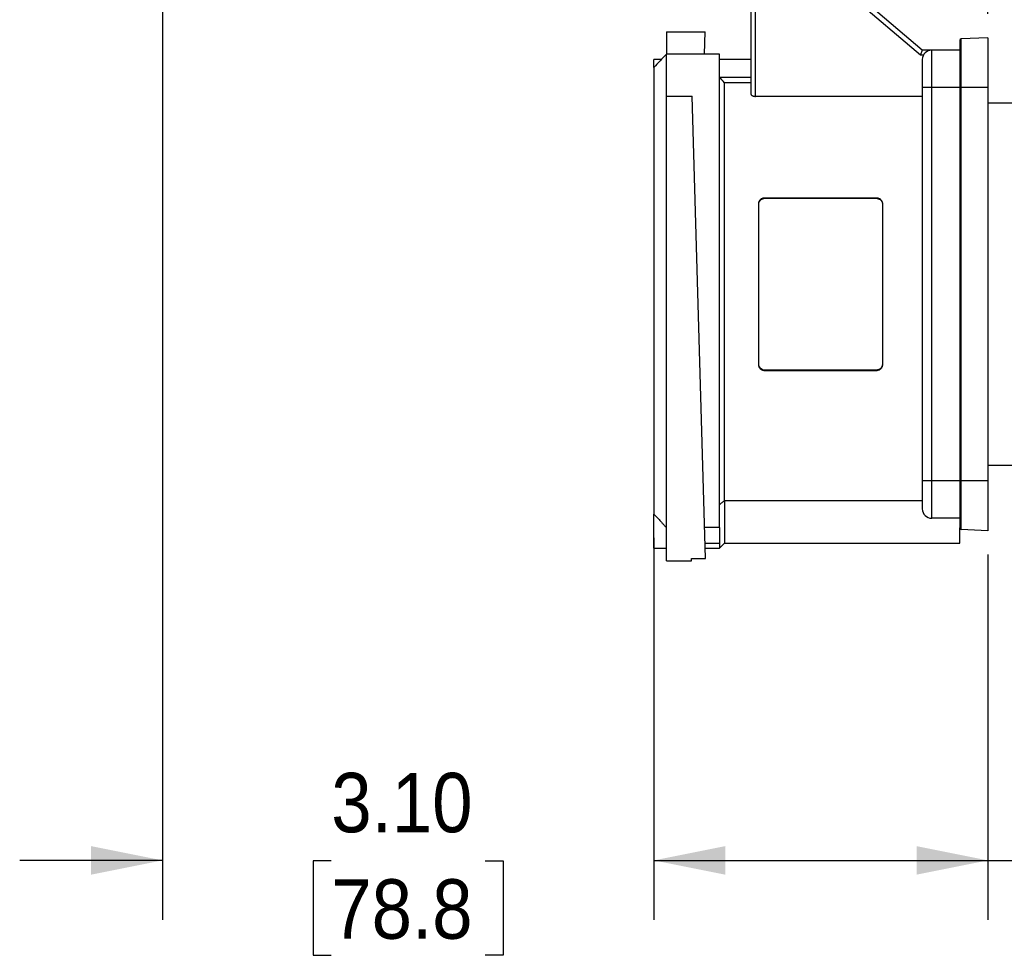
# Model space of a CAD drawing. Header units: inches. Extents: x 0 to 33, y 0 to 25.5.
# Tile 6 of 18: x 15.1 to 21.3, y 9.3 to 15.2. Entities that reach past the tile are written whole.
import ezdxf

# ---------------------------------------------------------------- set-up
doc = ezdxf.new("R2010")
doc.units = ezdxf.units.IN
doc.header["$LTSCALE"] = 3
doc.header["$MEASUREMENT"] = 0
doc.linetypes.add('SLD-Solid', pattern=[0])
doc.layers.add('DIMENSIONS', color=140, linetype='SLD-Solid', lineweight=25)
doc.styles.add('SLDTEXTSTYLE0', font='GOTHIC.TTF', dxfattribs={"width": 0.913})
doc.dimstyles.new('SLDDIMSTYLE2', dxfattribs={"dimtxt": 0.375, "dimasz": 0.45, "dimexe": 0, "dimexo": 0.0625, "dimgap": 0.09375, "dimtad": 0, "dimtih": 1, "dimtoh": 1, "dimrnd": 1e-09, "dimzin": 12, "dimdsep": 46, "dimtxsty": 'SLDTEXTSTYLE0', "dimsah": 1, "dimcen": 0.09, "dimadec": 0, "dimazin": 3, "dimtfac": 1, "dimtofl": 0, "dimtmove": 0, "dimatfit": 3, "dimfxl": 0, "dimfrac": 2, "dimtolj": 1, "dimtzin": 12, "dimarcsym": 0})
doc.dimstyles.new('SLDDIMSTYLE4', dxfattribs={"dimtxt": 0.375, "dimasz": 0.45, "dimexe": 0, "dimexo": 0.0625, "dimgap": 0.09375, "dimtad": 0, "dimtih": 1, "dimtoh": 1, "dimrnd": 1e-09, "dimzin": 4, "dimdsep": 46, "dimtxsty": 'SLDTEXTSTYLE0', "dimsah": 1, "dimcen": 0.09, "dimadec": 0, "dimazin": 1, "dimtfac": 1, "dimtmove": 0, "dimatfit": 0, "dimfxl": 0, "dimfrac": 2, "dimtolj": 1, "dimtzin": 12, "dimarcsym": 0})

# ---------------------------------------------------------------- blocks, each defined once
blk = doc.blocks.new('_D_7')
at = {"layer": 'DIMENSIONS'}
for p, q in [((15.9702, 15.7761), (15.9702, 9.5539)), ((19.0706, 11.9637), (19.0706, 9.5539)), ((15.9702, 9.9289), (15.0702, 9.9289)), ((17.0355, 9.926), (16.9213, 9.926)), ((16.9213, 9.926), (16.9213, 9.3307)), ((18.0053, 9.926), (18.1196, 9.926)), ((18.1196, 9.926), (18.1196, 9.3307)), ((19.0706, 9.9289), (19.9706, 9.9289)), ((16.9213, 9.3307), (17.0355, 9.3307)), ((18.1196, 9.3307), (18.0053, 9.3307))]:
    blk.add_line(p, q, dxfattribs=at)
for points in [[(15.9702, 9.9289), (15.5202, 10.0189), (15.5202, 9.8389)], [(19.0706, 9.9289), (19.5206, 9.8389), (19.5206, 10.0189)]]:
    blk.add_solid(points, dxfattribs=at)
at = {"layer": 'DIMENSIONS', "char_height": 0.375, "attachment_point": 1, "style": 'SLDTEXTSTYLE0'}
for s, insert in [('3.10', (17.0355, 10.4812)), ('78.8', (17.0355, 9.8097))]:
    blk.add_mtext(s, dxfattribs=dict(at, insert=insert))
blk = doc.blocks.new('_D_8')
at = {"layer": 'DIMENSIONS'}
for p, q in [((19.0706, 11.9637), (19.0706, 9.5539)), ((21.1769, 11.8588), (21.1769, 9.5539)), ((19.0706, 9.9289), (21.1769, 9.9289)), ((21.1769, 9.9289), (21.9863, 9.9289)), ((22.4294, 9.926), (22.3152, 9.926)), ((22.3152, 9.926), (22.3152, 9.3307)), ((23.3992, 9.926), (23.5135, 9.926)), ((23.5135, 9.926), (23.5135, 9.3307)), ((22.3152, 9.3307), (22.4294, 9.3307)), ((23.5135, 9.3307), (23.3992, 9.3307))]:
    blk.add_line(p, q, dxfattribs=at)
for points in [[(19.0706, 9.9289), (19.5206, 9.8389), (19.5206, 10.0189)], [(21.1769, 9.9289), (20.7269, 10.0189), (20.7269, 9.8389)]]:
    blk.add_solid(points, dxfattribs=at)
at = {"layer": 'DIMENSIONS', "char_height": 0.375, "attachment_point": 1, "style": 'SLDTEXTSTYLE0'}
for s, insert in [('2.11', (22.4294, 10.4812)), ('53.5', (22.4294, 9.8097))]:
    blk.add_mtext(s, dxfattribs=dict(at, insert=insert))
blk = doc.blocks.new('_D_9')
at = {"layer": 'DIMENSIONS'}
for p, q in [((21.1769, 15.269), (21.1769, 18.3188)), ((22.7911, 13.7246), (22.7911, 18.3188)), ((21.1769, 17.9438), (22.7911, 17.9438)), ((22.7911, 17.9438), (23.9079, 17.9438)), ((24.351, 17.941), (24.2368, 17.941)), ((24.2368, 17.941), (24.2368, 17.3456)), ((25.3208, 17.941), (25.4351, 17.941)), ((25.4351, 17.941), (25.4351, 17.3456)), ((24.2368, 17.3456), (24.351, 17.3456)), ((25.4351, 17.3456), (25.3208, 17.3456))]:
    blk.add_line(p, q, dxfattribs=at)
for points in [[(21.1769, 17.9438), (21.6269, 17.8538), (21.6269, 18.0338)], [(22.7911, 17.9438), (22.3411, 18.0338), (22.3411, 17.8538)]]:
    blk.add_solid(points, dxfattribs=at)
at = {"layer": 'DIMENSIONS', "char_height": 0.375, "attachment_point": 1, "style": 'SLDTEXTSTYLE0'}
for s, insert in [('1.61', (24.351, 18.4961)), ('41.0', (24.351, 17.8246))]:
    blk.add_mtext(s, dxfattribs=dict(at, insert=insert))

msp = doc.modelspace()

# ---------------------------------------------------------------- linework, layer by layer
for p, q in [((20.7635, 15.0403), (20.0377, 15.658)), ((20.0186, 15.6355), (20.7527, 15.0108)), ((19.6809, 15.4931), (19.6809, 14.7664)), ((19.7104, 14.7489), (19.7104, 15.4931)), ((19.1494, 15.1552), (19.1494, 15.016)), ((19.1494, 15.1552), (19.3928, 15.1552)), ((19.3887, 15.016), (19.3928, 15.1552)), ((20.9998, 15.1019), (20.9998, 14.8041)), ((21.1769, 15.119), (21.0092, 15.1117)), ((21.0092, 14.8041), (21.0092, 15.1117)), ((21.1769, 15.119), (21.1769, 14.8041)), ((20.7635, 15.0403), (20.7527, 15.0108)), ((20.8226, 15.0403), (20.7635, 15.0403)), ((20.8226, 14.8041), (20.8226, 15.0403)), ((20.9998, 15.0403), (20.8226, 15.0403)), ((19.117, 14.9813), (19.0706, 14.9813)), ((19.0706, 14.9315), (19.0706, 14.9813)), ((19.1494, 14.7509), (19.1494, 15.016)), ((19.484, 15.016), (19.1494, 15.016)), ((19.484, 12.0281), (19.484, 15.016)), ((19.6809, 14.9813), (19.484, 14.9813)), ((20.7527, 15.0108), (20.7715, 15.0108)), ((20.7635, 14.9813), (20.7635, 14.8041)), ((19.0706, 14.9314), (19.0706, 12.1137)), ((19.484, 14.8697), (19.6809, 14.8697)), ((19.5155, 12.1988), (19.5155, 14.8354)), ((19.6809, 14.8354), (19.5155, 14.8354)), ((20.8226, 14.8041), (20.7635, 14.8041)), ((20.7635, 14.8041), (20.7635, 12.3238)), ((20.8226, 12.3238), (20.8226, 14.8041)), ((20.9998, 14.8041), (20.8226, 14.8041)), ((20.9998, 14.8041), (21.0092, 14.8041)), ((20.9998, 14.8041), (20.9998, 12.3238)), ((21.1769, 14.8041), (21.0092, 14.8041)), ((21.0092, 12.3238), (21.0092, 14.8041)), ((21.1769, 14.8041), (21.1769, 12.3238)), ((19.1494, 14.7509), (19.3115, 14.7509)), ((19.1494, 11.8186), (19.1494, 14.7509)), ((19.3969, 11.8327), (19.3115, 14.7509)), ((20.7635, 14.7489), (19.7104, 14.7489)), ((21.7675, 14.7057), (21.1769, 14.7057)), ((19.7714, 14.1098), (20.4722, 14.1098)), ((19.7714, 14.1059), (19.7714, 14.1098)), ((19.7714, 14.1059), (20.4722, 14.1059)), ((20.4722, 14.1059), (20.4722, 14.1098)), ((19.732, 13.0545), (19.732, 14.0734)), ((20.5116, 14.0734), (20.5116, 13.0545)), ((20.4722, 13.022), (19.7714, 13.022)), ((19.7714, 13.022), (19.7714, 13.0181)), ((20.4722, 13.0181), (19.7714, 13.0181)), ((20.4722, 13.022), (20.4722, 13.0181)), ((21.1769, 12.4222), (21.7675, 12.4222)), ((20.8226, 12.3238), (20.7635, 12.3238)), ((20.7635, 12.3238), (20.7635, 12.1466)), ((20.8226, 12.0876), (20.8226, 12.3238)), ((20.9998, 12.3238), (20.8226, 12.3238)), ((20.9998, 12.3238), (20.9998, 12.026)), ((20.9998, 12.3238), (21.0092, 12.3238)), ((21.1769, 12.3238), (21.0092, 12.3238)), ((21.0092, 12.0161), (21.0092, 12.3238)), ((21.1769, 12.3238), (21.1769, 12.0088)), ((19.5155, 12.1988), (20.7635, 12.1988)), ((19.5155, 12.1988), (19.5155, 11.9301)), ((19.0706, 11.8986), (19.0706, 12.1137)), ((20.9998, 12.0876), (20.8226, 12.0876)), ((19.484, 12.0281), (19.3912, 12.0281)), ((19.484, 12.0281), (19.484, 11.9306)), ((20.9998, 11.9301), (20.9998, 12.026)), ((21.1769, 12.0088), (21.0092, 12.0161)), ((19.394, 11.9306), (19.484, 11.9306)), ((19.484, 11.9306), (19.484, 11.8986)), ((19.484, 11.8986), (19.5155, 11.9301)), ((19.5155, 11.9301), (20.9998, 11.9301)), ((19.0706, 11.8986), (19.1494, 11.8986)), ((19.395, 11.8986), (19.484, 11.8986)), ((19.1494, 11.8186), (19.3068, 11.8186)), ((19.3068, 11.8327), (19.3969, 11.8327)), ((19.3068, 11.8186), (19.3068, 11.8327))]:
    msp.add_line(p, q)
for centre, radius, start, end in [((21.0096, 15.1019), 0.00984, 92.5, 180), ((20.8226, 14.9813), 0.0591, 90, 180), ((20.8226, 12.1466), 0.0591, 180, 270), ((21.0096, 12.026), 0.00984, 180, 267.5)]:
    msp.add_arc(centre, radius, start, end)
for points in [[(19.1494, 15.016), (19.1223, 14.9871), (19.0961, 14.9589), (19.0706, 14.9314)], [(19.5155, 14.8354), (19.5052, 14.8467), (19.4947, 14.8581), (19.484, 14.8697)]]:
    msp.add_open_spline(points, degree=3)
for points, knots in [([(19.6809, 14.7664), (19.6809, 14.7658), (19.6809, 14.7647), (19.6813, 14.7632), (19.6818, 14.762), (19.6824, 14.761), (19.6834, 14.7593), (19.6853, 14.7571), (19.6878, 14.7552), (19.6906, 14.7535), (19.6938, 14.7519), (19.6989, 14.7503), (19.7045, 14.7492), (19.7084, 14.749), (19.7104, 14.7489)], [0, 0, 0, 0, 0.069687, 0.129675, 0.179962, 0.220548, 0.251431, 0.385824, 0.503148, 0.523169, 0.647391, 0.762308, 0.882903, 1, 1, 1, 1]), ([(19.732, 14.0734), (19.7321, 14.0745), (19.7322, 14.0769), (19.7328, 14.0804), (19.7337, 14.0839), (19.7355, 14.0884), (19.7385, 14.0937), (19.7434, 14.0993), (19.7494, 14.1039), (19.7562, 14.1072), (19.7637, 14.1094), (19.7688, 14.1096), (19.7714, 14.1098)], [0, 0, 0, 0, 0.0620227, 0.123978, 0.186493, 0.2501782, 0.3756419, 0.499984, 0.6241248, 0.7496306, 0.8752933, 1, 1, 1, 1]), ([(19.732, 14.0697), (19.732, 14.0806), (19.7419, 14.0993), (19.7626, 14.1059), (19.7714, 14.1059)], [1.570796, 1.570796, 1.570796, 1.570796, 2.468394, 3.141593, 3.141593, 3.141593, 3.141593]), ([(20.4722, 14.1098), (20.4735, 14.1097), (20.4761, 14.1097), (20.4799, 14.1091), (20.4836, 14.1082), (20.4885, 14.1066), (20.4942, 14.1039), (20.5002, 14.0993), (20.5051, 14.0937), (20.5087, 14.0874), (20.5111, 14.0805), (20.5114, 14.0757), (20.5116, 14.0734)], [0, 0, 0, 0, 0.062595, 0.124834, 0.187325, 0.250672, 0.376138, 0.500318, 0.624627, 0.750125, 0.876162, 1, 1, 1, 1]), ([(20.4722, 14.1059), (20.481, 14.1059), (20.5017, 14.0993), (20.5116, 14.0806), (20.5116, 14.0697)], [1.570796, 1.570796, 1.570796, 1.570796, 2.243995, 3.141593, 3.141593, 3.141593, 3.141593]), ([(19.7714, 13.022), (19.7626, 13.022), (19.7419, 13.0285), (19.732, 13.0473), (19.732, 13.0581)], [1.570796, 1.570796, 1.570796, 1.570796, 2.243995, 3.141593, 3.141593, 3.141593, 3.141593]), ([(19.7714, 13.0181), (19.7701, 13.0181), (19.7676, 13.0182), (19.7637, 13.0187), (19.76, 13.0196), (19.7551, 13.0212), (19.7494, 13.024), (19.7434, 13.0286), (19.7385, 13.0341), (19.7349, 13.0405), (19.7325, 13.0474), (19.7322, 13.0521), (19.732, 13.0545)], [0, 0, 0, 0, 0.062592, 0.12483, 0.187321, 0.25067, 0.376134, 0.500319, 0.624632, 0.750126, 0.876164, 1, 1, 1, 1]), ([(20.5116, 13.0581), (20.5116, 13.05), (20.5044, 13.031), (20.484, 13.022), (20.4722, 13.022)], [1.570796, 1.570796, 1.570796, 1.570796, 2.243995, 3.141593, 3.141593, 3.141593, 3.141593]), ([(20.5116, 13.0545), (20.5115, 13.0533), (20.5115, 13.0509), (20.5109, 13.0474), (20.5099, 13.0439), (20.5082, 13.0394), (20.5052, 13.0341), (20.5002, 13.0286), (20.4942, 13.0241), (20.4873, 13.0207), (20.4799, 13.0185), (20.4748, 13.0182), (20.4722, 13.0181)], [0, 0, 0, 0, 0.06254, 0.124759, 0.18727, 0.250675, 0.376148, 0.500321, 0.624621, 0.750125, 0.876071, 1, 1, 1, 1]), ([(19.484, 12.1729), (19.4899, 12.1777), (19.4958, 12.1826), (19.5063, 12.1912), (19.511, 12.195), (19.5155, 12.1988)], [1.533391, 1.533391, 1.533391, 1.533391, 2.212175, 2.212175, 2.752417, 2.752417, 2.752417, 2.752417]), ([(19.0706, 12.1137), (19.0734, 12.1107), (19.079, 12.1048), (19.0872, 12.096), (19.0954, 12.0873), (19.1035, 12.0786), (19.1132, 12.068), (19.1245, 12.0556), (19.1372, 12.0417), (19.1453, 12.0326), (19.1494, 12.0281)], [0, 0, 0, 0, 0.101261, 0.202301, 0.303187, 0.403985, 0.504766, 0.672003, 0.836966, 1, 1, 1, 1])]:
    msp.add_open_spline(points, degree=3, knots=knots)

# ---------------------------------------------------------------- dimensions: what is measured, and where the dimension line sits
at = {"layer": 'DIMENSIONS'}
for base, p1, p2, dimstyle, picture, middle in [((22.7911, 17.9438), (21.1769, 15.119), (22.7911, 13.5746), 'SLDDIMSTYLE2', '_D_9', (24.8359, 17.9438)), ((19.0706, 9.9289), (15.9702, 15.9261), (19.0706, 12.1137), 'SLDDIMSTYLE4', '_D_7', (17.5204, 9.9289))]:
    dim = msp.add_linear_dim(base=base, p1=p1, p2=p2, dimstyle=dimstyle, dxfattribs=at)
    dim.commit()
    dim.dimension.update_dxf_attribs({"geometry": picture, "text_midpoint": middle, "dimtype": 160})
dim = msp.add_linear_dim(base=(21.1769, 9.9289), p1=(19.0706, 12.1137), p2=(21.1769, 12.0088), angle=0, dimstyle='SLDDIMSTYLE2', dxfattribs=at)
dim.commit()
dim.dimension.update_dxf_attribs({"geometry": '_D_8', "text_midpoint": (22.9143, 9.9289), "dimtype": 160})

doc.saveas('drawing.dxf')
